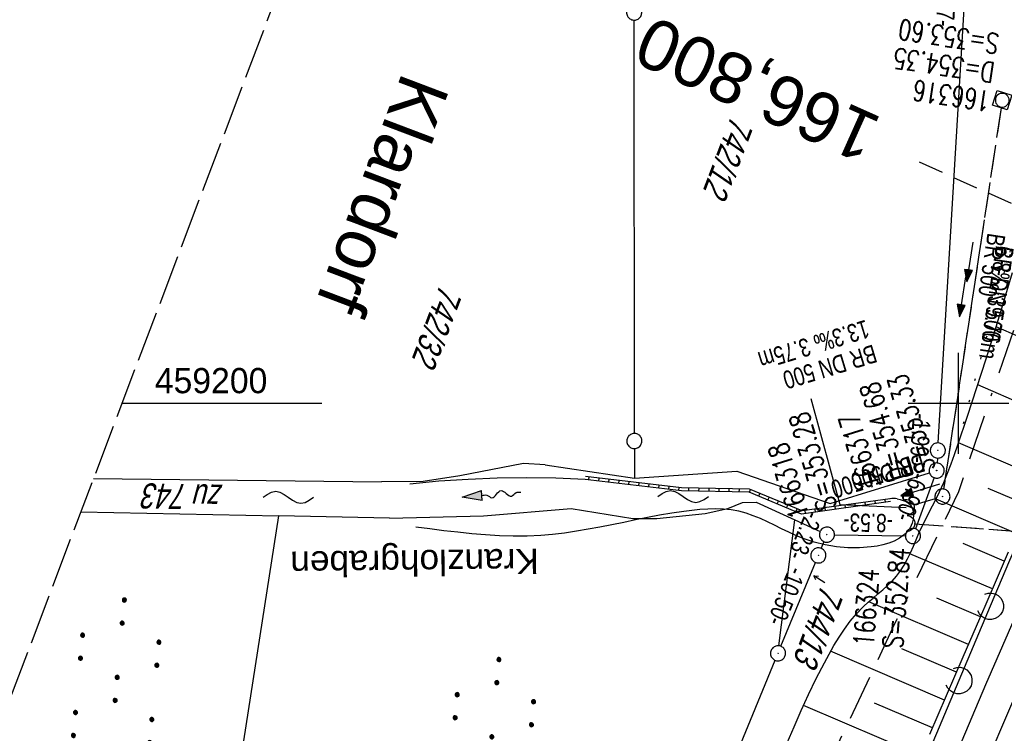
# Model space of a CAD drawing. Extents: x 508892 to 509489, y 458506 to 459473.
# Tile 43 of 63: x 509107 to 509205, y 459167 to 459238. Entities that reach past the tile are written whole.
import ezdxf
from ezdxf.enums import TextEntityAlignment as Align

# ---------------------------------------------------------------- set-up
doc = ezdxf.new("R2010")
doc.units = 0
doc.header["$LTSCALE"] = 10
doc.header["$MEASUREMENT"] = 0
for name, pattern in [('ACAD_ISO16W100', [73, 15, -6.5, 15, -6.5, 15, -7, 1, -7]), ('LT00', [0]), ('LT07', [0.22, 0.02, -0.2]), ('LT12', [0.4, 0.3, -0.1]), ('LT14', [0.6, 0.5, -0.1]), ('LT17', [0.15, 0.1, -0.05]), ('STRICHLINIE2', [0.375, 0.25, -0.125])]:
    doc.linetypes.add(name, pattern=pattern)
doc.layers.get('0').update_dxf_attribs({"linetype": 'LT00'})
for name, color, linetype in [('--EK_FBR', 1, 'LT00'), ('--EK_Halt-Pfeil', 4, 'LT00'), ('--EK_Haltung', 7, 'STRICHLINIE2'), ('--EK_Haltung-Text', 140, 'LT00'), ('--EK_Schacht-Text', 5, 'LT00'), ('--EK_ST-93-1', 30, 'LT17'), ('--EL_DFK_AB_L', 21, 'LT00'), ('--EL_DFK_AB_P', 7, 'LT00'), ('--EL_Halt-Pfeil', 4, 'LT00'), ('--EL_Haltung', 182, 'STRICHLINIE2'), ('--EL_Haltung-Text', 182, 'LT00'), ('--FLIEßRICHTPFEIL', 180, 'Continuous'), ('--WASSER_NUTZUNG', 180, 'Continuous'), ('ABSTAND', 8, 'LT00'), ('BAB-KABEL', 220, 'ACAD_ISO16W100'), ('DFK_AB_L', 21, 'LT00'), ('DFK_AB_P', 7, 'LT00'), ('DFK_FLUR_NR', 250, 'LT00'), ('DFK_FLURNR_PFEIL', 250, 'LT00'), ('DFK_GZPKT', 250, 'LT00'), ('DFK_KATASTER', 250, 'LT00'), ('DFK_NUTZUNG', 250, 'LT00'), ('DL', 182, 'LT12'), ('DL_PFEIL', 201, 'LT00'), ('DL_TEXT', 182, 'LT00'), ('GEWÄSSERNAME', 255, 'Continuous'), ('ORTSNAMEN', 250, 'Continuous'), ('V111_AFBR_BAB', 250, 'LT00'), ('V111_BOESCH', 250, 'LT00'), ('V111_BOSCHUNG', 250, 'LT00'), ('V111_GEHOELZ', 250, 'LT07'), ('V111_GRABEN', 250, 'LT00'), ('V111_KA_MULD', 182, 'LT00'), ('V111_KA_PRUF', 182, 'LT00'), ('V111_LAERM', 11, 'LT00'), ('V111_LD_MARK', 250, 'LT00'), ('V111_MAUER', 141, 'LT00'), ('V111_RASTER', 250, 'LT00'), ('V111_UK_DURCH', 182, 'LT00')]:
    doc.layers.add(name, color=color, linetype=linetype)
doc.layers.add('-BLATT_111-RAND', color=7, linetype='LT14', plot=False)
doc.styles.add('Arial', font='ARIAL.TTF')
doc.styles.add('Beschrift', font='ARIAL.TTF')
doc.styles.add('Haltungsbeschriftung', font='ARIAL.TTF', dxfattribs={"width": 0.75})
doc.styles.add('schachtbeschriftung', font='romans.shx', dxfattribs={"width": 0.75, "height": 2})
doc.styles.get("Standard").update_dxf_attribs({"font": 'ARIAL.TTF'})

# ---------------------------------------------------------------- blocks, each defined once
blk = doc.blocks.new('SYMB7060')
at = {"color": 0, "linetype": 'ByBlock'}
for p, q in [((-0.26, 0), (0, 0)), ((-0.08, 0.045), (0, 0)), ((0, 0), (-0.08, -0.045))]:
    blk.add_line(p, q, dxfattribs=at)
blk = doc.blocks.new('SYMB7010')
at = {"color": 0, "linetype": 'ByBlock'}
for points in [[(-0.031408, 0.499213), (-0.093728, 0.49134), (-0.15457, 0.475719), (-0.212975, 0.452595), (-0.268021, 0.422333), (-0.31884, 0.385411), (-0.36463, 0.342411), (-0.40467, 0.29401), (-0.438329, 0.240973), (-0.465074, 0.184136), (-0.484486, 0.124395), (-0.496256, 0.062692), (-0.5002, 0)], [(-0.5002, 0), (-0.496256, -0.062692), (-0.484486, -0.124395), (-0.465075, -0.184136), (-0.438329, -0.240973), (-0.404671, -0.29401), (-0.36463, -0.342411), (-0.31884, -0.385411), (-0.268021, -0.422333), (-0.212975, -0.452595), (-0.154571, -0.475719), (-0.093728, -0.49134), (-0.031408, -0.499213), (0.031408, -0.499213)], [(0.5002, 0), (0.496256, 0.062692), (0.484485, 0.124395), (0.465074, 0.184136), (0.438329, 0.240973), (0.40467, 0.29401), (0.36463, 0.342411), (0.31884, 0.385411), (0.268021, 0.422333), (0.212975, 0.452595), (0.15457, 0.475719), (0.093728, 0.49134), (0.031408, 0.499213), (-0.031408, 0.499213)], [(0.031408, -0.499213), (0.093728, -0.491341), (0.15457, -0.475719), (0.212975, -0.452595), (0.268021, -0.422333), (0.31884, -0.385411), (0.36463, -0.342411), (0.404671, -0.294011), (0.438329, -0.240974), (0.465075, -0.184136), (0.484486, -0.124395), (0.496256, -0.062692), (0.500201, 0)]]:
    blk.add_lwpolyline(points, dxfattribs=at)
blk = doc.blocks.new('SYMB0003')
at = {"color": 0, "linetype": 'ByBlock'}
for p, q in [((-0.015712, 0), (0.010166, 0.012015)), ((0, -0.021257), (-0.015712, 0)), ((0.010166, 0.012015), (0, -0.021257))]:
    blk.add_line(p, q, dxfattribs=at)
for points in [[(-0.031395, 0.499013), (-0.093691, 0.491144), (-0.154509, 0.475528), (-0.21289, 0.452414), (-0.267913, 0.422164), (-0.318712, 0.385257), (-0.364484, 0.342274), (-0.404509, 0.293893), (-0.438154, 0.240877), (-0.464888, 0.184062), (-0.484292, 0.124345), (-0.496058, 0.062667), (-0.5, 0)], [(-0.5, 0), (-0.496058, -0.062667), (-0.484292, -0.124345), (-0.464888, -0.184062), (-0.438154, -0.240877), (-0.404509, -0.293893), (-0.364485, -0.342274), (-0.318712, -0.385257), (-0.267914, -0.422164), (-0.21289, -0.452414), (-0.154509, -0.475529), (-0.093691, -0.491144), (-0.031395, -0.499014), (0.031395, -0.499014)], [(0.5, 0), (0.496057, 0.062667), (0.484292, 0.124345), (0.464888, 0.184062), (0.438153, 0.240877), (0.404509, 0.293893), (0.364484, 0.342274), (0.318712, 0.385257), (0.267913, 0.422164), (0.21289, 0.452414), (0.154509, 0.475528), (0.093691, 0.491144), (0.031395, 0.499013), (-0.031395, 0.499013)], [(0.031395, -0.499014), (0.093691, -0.491144), (0.154509, -0.475529), (0.21289, -0.452414), (0.267914, -0.422164), (0.318712, -0.385257), (0.364485, -0.342274), (0.404509, -0.293893), (0.438154, -0.240877), (0.464889, -0.184062), (0.484292, -0.124345), (0.496058, -0.062667), (0.5, 0)]]:
    blk.add_lwpolyline(points, dxfattribs=at)
blk = doc.blocks.new('FLIEßRICHTPFEIL')
at = {"layer": '--FLIEßRICHTPFEIL'}
blk.add_hatch(color=256, dxfattribs=at).paths.add_polyline_path([(-1.95, 0.4875), (-1.95, -0.4875), (0, 0)])
for p, q in [((-1.95, 0.4875), (-1.95, -0.4875)), ((-1.95, 0.4875), (0, 0)), ((0, 0), (-1.95, -0.4875))]:
    blk.add_line(p, q, dxfattribs=at)
at = {"layer": '--FLIEßRICHTPFEIL', "start_tangent": (-1, 0), "end_tangent": (-1, 0)}
blk.add_spline([(-1.95, 0), (-2.4375, 0), (-2.925, 0.325), (-3.4125, 0), (-3.9, -0.325), (-4.3875, 0), (-4.875, 0.325), (-5.3625, 0), (-5.85, 0)], degree=3, dxfattribs=at)
blk = doc.blocks.new('SYMB7251')
at = {"color": 0, "linetype": 'ByBlock'}
for points in [[(-0.25, 0), (-0.208333, 0.028889), (-0.166667, 0.051111), (-0.125, 0.06), (-0.083333, 0.051111), (-0.041667, 0.028889), (0, 0)], [(0, 0), (0.041667, -0.028889), (0.083333, -0.051111), (0.125, -0.06), (0.166667, -0.051111), (0.208333, -0.028889), (0.25, 0)]]:
    blk.add_lwpolyline(points, dxfattribs=at)
blk = doc.blocks.new('SYMB7110')
at = {"color": 0, "linetype": 'ByBlock'}
for p, q in [((-0.515, 0.392919), (-0.515, 0.367081)), ((-0.51, 0.362895), (-0.51, 0.397105)), ((-0.505, 0.399164), (-0.505, 0.360836)), ((-0.5, 0.360204), (-0.5, 0.399796)), ((-0.495, 0.399164), (-0.495, 0.360836)), ((-0.49, 0.362895), (-0.49, 0.397105)), ((-0.485, 0.392919), (-0.485, 0.367081)), ((-0.285, 0.392919), (-0.285, 0.367081)), ((-0.28, 0.362895), (-0.28, 0.397105)), ((-0.275, 0.399164), (-0.275, 0.360836)), ((-0.27, 0.360204), (-0.27, 0.399796)), ((-0.265, 0.399164), (-0.265, 0.360836)), ((-0.26, 0.362895), (-0.26, 0.397105)), ((-0.255, 0.392919), (-0.255, 0.367081)), ((0.255, 0.392919), (0.255, 0.367081)), ((0.26, 0.362895), (0.26, 0.397105)), ((0.265, 0.399164), (0.265, 0.360836)), ((0.27, 0.360204), (0.27, 0.399796)), ((0.275, 0.399164), (0.275, 0.360836)), ((0.28, 0.362895), (0.28, 0.397105)), ((0.285, 0.392919), (0.285, 0.367081)), ((0.485, 0.392919), (0.485, 0.367081)), ((0.49, 0.362895), (0.49, 0.397105)), ((0.495, 0.399164), (0.495, 0.360836)), ((0.5, 0.360204), (0.5, 0.399796)), ((0.505, 0.399164), (0.505, 0.360836)), ((0.51, 0.362895), (0.51, 0.397105)), ((0.515, 0.392919), (0.515, 0.367081)), ((-0.48, 0.379874), (-0.48, 0.380145)), ((-0.25, 0.379874), (-0.25, 0.380146)), ((0.29, 0.379874), (0.29, 0.380145)), ((0.52, 0.379874), (0.52, 0.380146)), ((-0.9, 0.012919), (-0.9, -0.012919)), ((-0.895, -0.017106), (-0.895, 0.017105)), ((-0.89, 0.019164), (-0.89, -0.019164)), ((-0.885, -0.019797), (-0.885, 0.019796)), ((-0.88, 0.019164), (-0.88, -0.019164)), ((-0.875, -0.017106), (-0.875, 0.017105)), ((-0.87, 0.012919), (-0.87, -0.012919)), ((-0.865, -0.000126), (-0.865, 0.000145)), ((-0.67, 0.012919), (-0.67, -0.012919)), ((-0.665, -0.017106), (-0.665, 0.017105)), ((-0.66, 0.019164), (-0.66, -0.019164)), ((-0.655, -0.019797), (-0.655, 0.019796)), ((-0.65, 0.019164), (-0.65, -0.019164)), ((-0.645, -0.017106), (-0.645, 0.017105)), ((-0.64, 0.012919), (-0.64, -0.012919)), ((-0.635, -0.000126), (-0.635, 0.000145)), ((-0.13, 0.012919), (-0.13, -0.012919)), ((-0.125, -0.017105), (-0.125, 0.017105)), ((-0.12, 0.019164), (-0.12, -0.019164)), ((-0.115, -0.019796), (-0.115, 0.019796)), ((-0.11, 0.019164), (-0.11, -0.019164)), ((-0.105, -0.017105), (-0.105, 0.017105)), ((-0.1, 0.012919), (-0.1, -0.012919)), ((-0.095, -0.000126), (-0.095, 0.000146)), ((0.1, 0.012919), (0.1, -0.012919)), ((0.105, -0.017105), (0.105, 0.017105)), ((0.11, 0.019164), (0.11, -0.019164)), ((0.115, -0.019796), (0.115, 0.019796)), ((0.12, 0.019164), (0.12, -0.019164)), ((0.125, -0.017105), (0.125, 0.017105)), ((0.13, 0.012919), (0.13, -0.012919)), ((0.135, -0.000126), (0.135, 0.000146)), ((0.64, 0.012919), (0.64, -0.012919)), ((0.645, -0.017105), (0.645, 0.017105)), ((0.65, 0.019164), (0.65, -0.019164)), ((0.655, -0.019796), (0.655, 0.019796)), ((0.66, 0.019164), (0.66, -0.019164)), ((0.665, -0.017105), (0.665, 0.017105)), ((0.67, 0.012919), (0.67, -0.012919)), ((0.675, -0.000126), (0.675, 0.000146)), ((0.87, 0.012919), (0.87, -0.012919)), ((0.875, -0.017105), (0.875, 0.017105)), ((0.88, 0.019164), (0.88, -0.019164)), ((0.885, -0.019796), (0.885, 0.019796)), ((0.89, 0.019164), (0.89, -0.019164)), ((0.895, -0.017105), (0.895, 0.017105)), ((0.9, 0.012919), (0.9, -0.012919)), ((0.905, -0.000126), (0.905, 0.000146)), ((-0.515, -0.367081), (-0.515, -0.392919)), ((-0.51, -0.397105), (-0.51, -0.362895)), ((-0.505, -0.360836), (-0.505, -0.399164)), ((-0.5, -0.399796), (-0.5, -0.360204)), ((-0.495, -0.360836), (-0.495, -0.399164)), ((-0.49, -0.397106), (-0.49, -0.362895)), ((-0.485, -0.367081), (-0.485, -0.392919)), ((-0.48, -0.380126), (-0.48, -0.379855)), ((-0.285, -0.367081), (-0.285, -0.392919)), ((-0.28, -0.397105), (-0.28, -0.362895)), ((-0.275, -0.360836), (-0.275, -0.399164)), ((-0.27, -0.399796), (-0.27, -0.360204)), ((-0.265, -0.360836), (-0.265, -0.399164)), ((-0.26, -0.397105), (-0.26, -0.362895)), ((-0.255, -0.367081), (-0.255, -0.392919)), ((-0.25, -0.380126), (-0.25, -0.379855)), ((0.255, -0.367081), (0.255, -0.392919)), ((0.26, -0.397105), (0.26, -0.362895)), ((0.265, -0.360836), (0.265, -0.399164)), ((0.27, -0.399796), (0.27, -0.360204)), ((0.275, -0.360836), (0.275, -0.399164)), ((0.28, -0.397105), (0.28, -0.362895)), ((0.285, -0.367081), (0.285, -0.392919)), ((0.29, -0.380126), (0.29, -0.379855)), ((0.485, -0.367081), (0.485, -0.392919)), ((0.49, -0.397105), (0.49, -0.362895)), ((0.495, -0.360836), (0.495, -0.399164)), ((0.5, -0.399796), (0.5, -0.360204)), ((0.505, -0.360836), (0.505, -0.399164)), ((0.51, -0.397105), (0.51, -0.362895)), ((0.515, -0.367081), (0.515, -0.392919)), ((0.52, -0.380126), (0.52, -0.379855))]:
    blk.add_line(p, q, dxfattribs=at)
for points in [[(-0.48, 0.38), (-0.481981, 0.388678), (-0.48753, 0.395637), (-0.49555, 0.399499), (-0.50445, 0.399499), (-0.51247, 0.395637), (-0.518019, 0.388678), (-0.52, 0.38), (-0.518019, 0.371322), (-0.51247, 0.364363), (-0.50445, 0.360501), (-0.49555, 0.360501), (-0.48753, 0.364363), (-0.481981, 0.371322), (-0.48, 0.38)], [(-0.25, 0.38), (-0.251981, 0.388678), (-0.25753, 0.395637), (-0.26555, 0.399499), (-0.27445, 0.399499), (-0.28247, 0.395637), (-0.288019, 0.388678), (-0.29, 0.38), (-0.288019, 0.371322), (-0.28247, 0.364363), (-0.27445, 0.360501), (-0.26555, 0.360501), (-0.25753, 0.364363), (-0.251981, 0.371322), (-0.25, 0.38)], [(0.29, 0.38), (0.288019, 0.388678), (0.28247, 0.395637), (0.27445, 0.399499), (0.26555, 0.399499), (0.25753, 0.395637), (0.251981, 0.388678), (0.25, 0.38), (0.251981, 0.371322), (0.25753, 0.364363), (0.26555, 0.360501), (0.27445, 0.360501), (0.28247, 0.364363), (0.288019, 0.371322), (0.29, 0.38)], [(0.52, 0.38), (0.518019, 0.388678), (0.51247, 0.395637), (0.50445, 0.399499), (0.495549, 0.399499), (0.48753, 0.395637), (0.481981, 0.388678), (0.48, 0.38), (0.481981, 0.371322), (0.48753, 0.364363), (0.495549, 0.360501), (0.50445, 0.360501), (0.51247, 0.364363), (0.518019, 0.371322), (0.52, 0.38)], [(-0.865, 0), (-0.866981, 0.008678), (-0.87253, 0.015637), (-0.88055, 0.019498), (-0.88945, 0.019498), (-0.89747, 0.015637), (-0.903019, 0.008678), (-0.905, 0)], [(-0.905, 0), (-0.903019, -0.008678), (-0.89747, -0.015637), (-0.88945, -0.019499), (-0.88055, -0.019499), (-0.87253, -0.015637), (-0.866981, -0.008678), (-0.865, 0)], [(-0.635, 0), (-0.636981, 0.008678), (-0.64253, 0.015637), (-0.65055, 0.019498), (-0.65945, 0.019498), (-0.66747, 0.015637), (-0.673019, 0.008678), (-0.675, 0)], [(-0.675, 0), (-0.673019, -0.008678), (-0.66747, -0.015637), (-0.65945, -0.019499), (-0.65055, -0.019499), (-0.64253, -0.015637), (-0.636981, -0.008678), (-0.635, 0)], [(-0.095, 0), (-0.096981, 0.008678), (-0.10253, 0.015637), (-0.11055, 0.019499), (-0.11945, 0.019499), (-0.12747, 0.015637), (-0.133019, 0.008678), (-0.135, 0)], [(-0.135, 0), (-0.133019, -0.008678), (-0.12747, -0.015637), (-0.11945, -0.019499), (-0.11055, -0.019499), (-0.10253, -0.015637), (-0.096981, -0.008678), (-0.095, 0)], [(0.135, 0), (0.133019, 0.008678), (0.12747, 0.015637), (0.11945, 0.019499), (0.11055, 0.019499), (0.10253, 0.015637), (0.096981, 0.008678), (0.095, 0)], [(0.095, 0), (0.096981, -0.008678), (0.10253, -0.015637), (0.11055, -0.019499), (0.11945, -0.019499), (0.12747, -0.015637), (0.133019, -0.008678), (0.135, 0)], [(0.675, 0), (0.673019, 0.008678), (0.66747, 0.015637), (0.65945, 0.019499), (0.65055, 0.019499), (0.64253, 0.015637), (0.636981, 0.008678), (0.635, 0)], [(0.635, 0), (0.636981, -0.008678), (0.64253, -0.015637), (0.65055, -0.019499), (0.65945, -0.019499), (0.66747, -0.015637), (0.673019, -0.008678), (0.675, 0)], [(0.905, 0), (0.903019, 0.008678), (0.89747, 0.015637), (0.88945, 0.019499), (0.88055, 0.019499), (0.87253, 0.015637), (0.866981, 0.008678), (0.865, 0)], [(0.865, 0), (0.866981, -0.008678), (0.87253, -0.015637), (0.88055, -0.019499), (0.88945, -0.019499), (0.89747, -0.015637), (0.903019, -0.008678), (0.905, 0)], [(-0.48, -0.38), (-0.481981, -0.371322), (-0.48753, -0.364363), (-0.49555, -0.360501), (-0.50445, -0.360501), (-0.51247, -0.364363), (-0.518019, -0.371322), (-0.52, -0.38), (-0.518019, -0.388678), (-0.51247, -0.395637), (-0.50445, -0.399499), (-0.49555, -0.399499), (-0.48753, -0.395637), (-0.481981, -0.388678), (-0.48, -0.38)], [(-0.25, -0.38), (-0.251981, -0.371322), (-0.25753, -0.364363), (-0.26555, -0.360501), (-0.27445, -0.360501), (-0.28247, -0.364363), (-0.288019, -0.371322), (-0.29, -0.38), (-0.288019, -0.388678), (-0.28247, -0.395637), (-0.27445, -0.399499), (-0.26555, -0.399499), (-0.25753, -0.395637), (-0.251981, -0.388678), (-0.25, -0.38)], [(0.29, -0.38), (0.288019, -0.371322), (0.28247, -0.364363), (0.27445, -0.360501), (0.26555, -0.360501), (0.25753, -0.364363), (0.251981, -0.371322), (0.25, -0.38), (0.251981, -0.388678), (0.25753, -0.395637), (0.26555, -0.399499), (0.27445, -0.399499), (0.28247, -0.395637), (0.288019, -0.388678), (0.29, -0.38)], [(0.52, -0.38), (0.518019, -0.371322), (0.51247, -0.364363), (0.50445, -0.360501), (0.495549, -0.360501), (0.48753, -0.364363), (0.481981, -0.371322), (0.48, -0.38), (0.481981, -0.388678), (0.48753, -0.395637), (0.495549, -0.399499), (0.50445, -0.399499), (0.51247, -0.395637), (0.518019, -0.388678), (0.52, -0.38)]]:
    blk.add_lwpolyline(points, dxfattribs=at)
blk = doc.blocks.new('SYMB1107')
at = {"color": 0, "linetype": 'ByBlock'}
for points in [[(-0.2, 0), (-0.196157, 0.039018), (-0.184776, 0.076537), (-0.166294, 0.111114), (-0.141421, 0.141421), (-0.111114, 0.166294), (-0.076537, 0.184776), (-0.039018, 0.196157), (0, 0.2)], [(0, 0.2), (0.039018, 0.196157), (0.076537, 0.184776), (0.111114, 0.166294), (0.141421, 0.141421), (0.166294, 0.111114), (0.184776, 0.076537), (0.196157, 0.039018), (0.2, 0)]]:
    blk.add_lwpolyline(points, dxfattribs=at)
blk = doc.blocks.new('SYMB7122')
at = {"color": 0, "linetype": 'ByBlock'}
for points in [[(-0.109975, -0.002365), (-0.106745, 0.026562), (-0.096041, 0.053629), (-0.078613, 0.076941), (-0.055681, 0.094866), (-0.028851, 0.106149), (0, 0.11)], [(0, 0.11), (0.028851, 0.106149), (0.055681, 0.094866), (0.078613, 0.076941), (0.096041, 0.053629), (0.106745, 0.026562), (0.109975, -0.002365)], [(-0.075234, -0.080249), (-0.093647, -0.057708), (-0.105504, -0.031126), (-0.109975, -0.002365)], [(0.109975, -0.002365), (0.105504, -0.031126), (0.093647, -0.057708), (0.075234, -0.080249)]]:
    blk.add_lwpolyline(points, dxfattribs=at)
blk = doc.blocks.new('SYMB1210')
at = {"color": 0, "linetype": 'ByBlock'}
blk.add_line((0.018815, -0.179014), (0.055623, -0.17119), dxfattribs=at)
for points in [[(-0.2, -0.2), (-0.2, 0.2), (0.2, 0.2), (0.2, -0.2), (-0.2, -0.2)], [(0.018815, 0.179014), (-0.018815, 0.179014), (-0.055623, 0.17119), (-0.09, 0.155885), (-0.120444, 0.133766), (-0.145623, 0.105801), (-0.164438, 0.073213), (-0.176067, 0.037424), (-0.18, 0)], [(-0.18, 0), (-0.176067, -0.037424), (-0.164438, -0.073213), (-0.145623, -0.105801), (-0.120444, -0.133766), (-0.09, -0.155885), (-0.055623, -0.17119), (-0.018815, -0.179014), (0.018815, -0.179014)], [(0.18, 0), (0.176067, 0.037424), (0.164438, 0.073213), (0.145623, 0.105801), (0.120444, 0.133766), (0.09, 0.155885), (0.055623, 0.17119), (0.018815, 0.179014)], [(0.055623, -0.17119), (0.09, -0.155885), (0.120444, -0.133766), (0.145623, -0.105801), (0.164438, -0.073213), (0.176067, -0.037424), (0.18, 0)]]:
    blk.add_lwpolyline(points, dxfattribs=at)
blk = doc.blocks.new('SYMB0070')
at = {"color": 0, "linetype": 'ByBlock'}
for p, q in [((-0.5, 0), (0.2, 0)), ((0.5, 0), (0.2, 0.1)), ((0.2, 0.1), (0.2, 0)), ((0.468, 0), (0.21, 0.086)), ((0.21, 0.086), (0.21, -0.086)), ((0.21, -0.086), (0.468, 0)), ((0.22, -0.072), (0.437, 0)), ((0.23, -0.058), (0.405, 0)), ((0.24, -0.045), (0.374, 0)), ((0.342, 0), (0.25, 0.031)), ((0.25, 0.031), (0.25, -0.031)), ((0.25, -0.031), (0.342, 0)), ((0.26, -0.017), (0.31, 0)), ((0.27, -0.003), (0.279, 0))]:
    blk.add_line(p, q, dxfattribs=at)
for points in [[(0.2, 0), (0.2, -0.1), (0.5, 0)], [(0.437, 0), (0.22, 0.072), (0.22, -0.072)], [(0.405, 0), (0.23, 0.058), (0.23, -0.058)], [(0.374, 0), (0.24, 0.045), (0.24, -0.045)], [(0.31, 0), (0.26, 0.017), (0.26, -0.017)], [(0.279, 0), (0.27, 0.003), (0.27, -0.003)]]:
    blk.add_lwpolyline(points, dxfattribs=at)

msp = doc.modelspace()

# ---------------------------------------------------------------- linework, layer by layer
at = {"layer": '--EK_FBR'}
msp.add_lwpolyline([(509157.07, 459059.955), (509165.701, 459081.634), (509174.635, 459104.049), (509184.258, 459127.854), (509193.226, 459149.641), (509202.708, 459172.097), (509212.374, 459194.252), (509222.411, 459216.807), (509232.543, 459239.372), (509241.929, 459259.725), (509252.458, 459282.015), (509260.02, 459298.245), (509270.498, 459320.589), (509280.491, 459342.746), (509290.205, 459364.255), (509299.419, 459384.344), (509309.451, 459405.586), (509319.518, 459426.169), (509323.37, 459433.575)], dxfattribs=at)
at = {"layer": '--EK_Haltung'}
for p, q in [((509204.225, 459229.324), (509198.518, 459191.494)), ((509197.688, 459190.534), (509195.532, 459189.88)), ((509250.386, 459183.958), (509195.606, 459188.023))]:
    msp.add_line(p, q, dxfattribs=at)
at = {"layer": '--EK_Schacht-Text', "flags": 128}
msp.add_lwpolyline([(509185.348, 459200.48), (509188.237, 459189.952), (509194.814, 459189.662)], dxfattribs=at)
at = {"layer": '--EK_ST-93-1', "ltscale": 2.5}
msp.add_line((509232.594, 459207.489), (509196.124, 459223.908), dxfattribs=at)
at = {"layer": '--EL_DFK_AB_L'}
for p, q in [((509197.995, 459196.068), (509202.986, 459279.99)), ((509197.905, 459194.57), (509197.875, 459194.079)), ((509197.575, 459192.624), (509195.736, 459187.546)), ((509187.7, 459186.958), (509194.73, 459186.851)), ((509186.386, 459185.603), (509186.664, 459186.276)), ((509182.386, 459175.892), (509185.815, 459184.217)), ((509123.856, 459033.673), (509181.815, 459174.506))]:
    msp.add_line(p, q, dxfattribs=at)
at = {"layer": '--EL_Haltung'}
for p, q in [((509204.225, 459229.324), (509198.518, 459191.494)), ((509197.688, 459190.534), (509195.532, 459189.88)), ((509250.386, 459183.958), (509195.606, 459188.023))]:
    msp.add_line(p, q, dxfattribs=at)
at = {"layer": '-BLATT_111-RAND'}
msp.add_lwpolyline([(509220.385, 459472.618), (508892.483, 458607.687), (509160.845, 458505.949), (509488.747, 459370.88), (509220.385, 459472.618)], dxfattribs=at)
at = {"layer": 'BAB-KABEL', "ltscale": 0.03, "flags": 128}
msp.add_lwpolyline([(509299.722, 459442.541), (509274.625, 459384.823), (509267.631, 459368.489), (509243.678, 459313.82), (509239.637, 459304.02), (509234.976, 459295.765), (509226.288, 459268.825), (509215.476, 459236.791), (509200.001, 459191.227), (509193.631, 459178.045), (509172.846, 459133.934), (509148.464, 459083.907), (509126.649, 459038.885), (509124.71, 459016.934), (509122.179, 459009.741), (509117.317, 458994.531), (509111.817, 458976.328), (509100.507, 458938.303), (509091.196, 458907.517), (509082.968, 458878.7), (509074.87, 458850.138), (509067.165, 458819.129), (509061.589, 458795.767), (509054.94, 458765.751), (509049.887, 458743.543), (509046.033, 458723.612), (509042.448, 458703.978), (509036.153, 458673.069), (509032.595, 458654.805), (509028.862, 458630.359), (509025.782, 458607.356), (509022.865, 458586.792), (509019.457, 458565.396), (509018.671, 458559.848)], dxfattribs=at)
at = {"layer": 'DFK_AB_L'}
for p, q in [((509197.995, 459196.068), (509202.986, 459279.99)), ((509197.905, 459194.57), (509197.875, 459194.079)), ((509197.575, 459192.624), (509195.736, 459187.546)), ((509187.7, 459186.958), (509194.73, 459186.851)), ((509186.386, 459185.603), (509186.664, 459186.276)), ((509182.386, 459175.892), (509185.815, 459184.217)), ((509123.856, 459033.673), (509181.815, 459174.506))]:
    msp.add_line(p, q, dxfattribs=at)
at = {"layer": 'DFK_KATASTER'}
for p, q in [((509167.85, 459197.009), (509167.831, 459238.009)), ((509167.85, 459195.509), (509167.85, 459192.56)), ((509156.85, 459194.02), (509150.53, 459192.809)), ((509159, 459193.899), (509156.85, 459194.02)), ((509159, 459193.899), (509167.85, 459192.56)), ((509114.203, 459192.534), (509142.77, 459192.219)), ((509150.53, 459192.809), (509146.92, 459192.24)), ((509167.85, 459192.56), (509178.02, 459193.259)), ((509178.02, 459193.259), (509187.28, 459190.049)), ((509187.28, 459190.049), (509197.114, 459193.107)), ((509146.92, 459192.24), (509142.77, 459192.219)), ((509152.9, 459188.839), (509161.57, 459189.579)), ((509161.57, 459189.579), (509167.71, 459188.58)), ((509174.87, 459189.08), (509177.13, 459189.56)), ((509177.13, 459189.56), (509178.59, 459190.15)), ((509178.59, 459190.15), (509179.94, 459190.189)), ((509179.94, 459190.189), (509183.77, 459188.429)), ((509108.78, 459036.51), (509132.6, 459188.83)), ((509112.948, 459189.223), (509132.6, 459188.83)), ((509143.55, 459188.609), (509132.6, 459188.83)), ((509143.55, 459188.609), (509152.9, 459188.839)), ((509167.71, 459188.58), (509170.07, 459188.56)), ((509170.07, 459188.56), (509174.87, 459189.08)), ((509182.194, 459175.943), (509183.77, 459188.429)), ((509183.77, 459188.429), (509186.269, 459187.282))]:
    msp.add_line(p, q, dxfattribs=at)
at = {"layer": 'DL'}
for p, q in [((509204.225, 459229.324), (509198.518, 459191.494)), ((509197.688, 459190.534), (509195.532, 459189.88)), ((509250.336, 459183.961), (509195.656, 459188.019))]:
    msp.add_line(p, q, dxfattribs=at)
at = {"layer": 'V111_AFBR_BAB'}
msp.add_lwpolyline([(509157.07, 459059.955), (509165.701, 459081.634), (509174.635, 459104.049), (509184.258, 459127.854), (509193.226, 459149.641), (509202.708, 459172.097), (509212.374, 459194.252), (509222.411, 459216.807), (509232.543, 459239.372), (509241.929, 459259.725), (509252.458, 459282.015), (509260.02, 459298.245), (509270.498, 459320.589), (509280.491, 459342.746), (509290.205, 459364.255), (509299.419, 459384.344), (509309.451, 459405.586), (509319.518, 459426.169), (509323.37, 459433.575)], dxfattribs=at)
at = {"layer": 'V111_BOESCH'}
for points in [[(509183.008, 459166.309), (509183.688, 459167.917), (509184.393, 459169.517), (509185.125, 459171.106), (509185.891, 459172.685), (509186.693, 459174.25), (509187.157, 459175.112), (509187.641, 459175.964), (509188.149, 459176.798), (509188.69, 459177.608), (509189.269, 459178.387), (509189.893, 459179.13), (509190.568, 459179.828), (509191.038, 459180.26), (509191.523, 459180.677), (509192.013, 459181.089), (509192.499, 459181.503), (509192.97, 459181.927), (509193.418, 459182.369), (509193.833, 459182.836), (509194.238, 459183.379), (509194.601, 459183.956), (509194.93, 459184.558), (509195.234, 459185.181), (509195.521, 459185.817), (509195.799, 459186.459), (509196.078, 459187.102), (509196.366, 459187.739), (509196.71, 459188.446), (509197.066, 459189.142), (509197.427, 459189.832), (509197.783, 459190.523), (509198.126, 459191.221), (509198.535, 459192.13), (509198.913, 459193.055), (509199.268, 459193.991), (509199.606, 459194.935), (509199.934, 459195.884), (509200.893, 459198.718), (509201.826, 459201.557), (509202.736, 459204.399), (509203.626, 459207.247), (509204.497, 459210.101), (509205.352, 459212.962)], [(509204.922, 459185.231), (509203.73, 459182.458), (509202.083, 459178.631), (509200.433, 459174.806), (509198.783, 459170.981), (509197.134, 459167.155)]]:
    msp.add_lwpolyline(points, dxfattribs=at)
at = {"layer": 'V111_BOSCHUNG'}
for p, q in [((509212.891, 459203.537), (509203.735, 459207.601)), ((509210.474, 459198.073), (509201.912, 459201.822)), ((509208.091, 459192.594), (509200.003, 459196.083)), ((509206.908, 459189.85), (509202.947, 459191.546)), ((509205.722, 459187.094), (509197.771, 459190.499)), ((509204.538, 459184.338), (509200.471, 459186.079)), ((509203.353, 459181.582), (509195.186, 459185.079)), ((509202.167, 459178.826), (509197.86, 459180.67)), ((509200.979, 459176.071), (509191.091, 459180.306)), ((509198.602, 459170.562), (509187.315, 459175.396)), ((509199.791, 459173.317), (509194.368, 459175.639)), ((509196.228, 459165.052), (509184.622, 459170.022)), ((509197.415, 459167.807), (509191.665, 459170.269))]:
    msp.add_line(p, q, dxfattribs=at)
at = {"layer": 'V111_GEHOELZ', "flags": 128}
msp.add_lwpolyline([(509199.934, 459195.884), (509200.704, 459198.784), (509201.476, 459201.683), (509202.252, 459204.581), (509203.034, 459207.477), (509203.823, 459210.371), (509204.622, 459213.262), (509205.405, 459216.051), (509206.202, 459218.836), (509207.016, 459221.616), (509207.85, 459224.389), (509208.708, 459227.156), (509209.592, 459229.914), (509210.506, 459232.663), (509211.453, 459235.403), (509212.436, 459238.132), (509213.457, 459240.849), (509214.522, 459243.554), (509215.631, 459246.245), (509216.789, 459248.922), (509217.552, 459250.616), (509218.33, 459252.305), (509219.122, 459253.989), (509219.922, 459255.669), (509220.726, 459257.345), (509221.53, 459259.019), (509222.331, 459260.692), (509223.123, 459262.363), (509223.902, 459264.033), (509224.665, 459265.705), (509225.407, 459267.377), (509226.125, 459269.051), (509226.813, 459270.727), (509227.468, 459272.407), (509227.912, 459273.601), (509228.342, 459274.798), (509228.765, 459275.998), (509229.185, 459277.202), (509229.608, 459278.411), (509230.041, 459279.624), (509230.487, 459280.843), (509230.954, 459282.068), (509231.446, 459283.3), (509231.968, 459284.539), (509232.527, 459285.787), (509233.129, 459287.042), (509233.42, 459287.618), (509233.725, 459288.184), (509234.047, 459288.728), (509234.389, 459289.238), (509234.757, 459289.701), (509235.152, 459290.106), (509235.579, 459290.442), (509236.122, 459290.733), (509236.709, 459290.923), (509237.336, 459291.021), (509237.998, 459291.037), (509238.69, 459290.981), (509239.409, 459290.864), (509240.151, 459290.696), (509240.909, 459290.487), (509241.681, 459290.247), (509242.462, 459289.987), (509243.247, 459289.717)], dxfattribs=at)
at = {"layer": 'V111_GRABEN'}
for points in [[(509162.959, 459192.435), (509160.06, 459192.56), (509157.158, 459192.605), (509154.256, 459192.57), (509151.357, 459192.456), (509148.462, 459192.262), (509145.573, 459191.988)], [(509193.913, 459190.529), (509194.22, 459190.45), (509194.517, 459190.36), (509194.792, 459190.25), (509195.035, 459190.109), (509195.234, 459189.927), (509195.411, 459189.634), (509195.51, 459189.284), (509195.537, 459188.9), (509195.499, 459188.506), (509195.403, 459188.124), (509195.188, 459187.656), (509194.893, 459187.251), (509194.536, 459186.904), (509194.134, 459186.613), (509193.62, 459186.333), (509193.075, 459186.116), (509192.507, 459185.953), (509191.923, 459185.835), (509191.331, 459185.752), (509190.183, 459185.666), (509189.038, 459185.673), (509187.901, 459185.772), (509186.776, 459185.962), (509185.67, 459186.239), (509184.587, 459186.604), (509183.868, 459186.898), (509183.158, 459187.221), (509182.455, 459187.559), (509181.756, 459187.903), (509181.057, 459188.239), (509180.356, 459188.558), (509179.648, 459188.846), (509178.931, 459189.094), (509178.202, 459189.289), (509177.45, 459189.423), (509176.685, 459189.5), (509175.91, 459189.526), (509175.127, 459189.509), (509174.339, 459189.457), (509173.55, 459189.377), (509172.762, 459189.276), (509171.554, 459189.094), (509170.354, 459188.888), (509169.161, 459188.665), (509167.975, 459188.429), (509166.794, 459188.188), (509165.617, 459187.948), (509164.442, 459187.716), (509163.269, 459187.498), (509162.096, 459187.3), (509160.923, 459187.128), (509159.747, 459186.989), (509158.568, 459186.89), (509157.208, 459186.83), (509155.842, 459186.824), (509154.471, 459186.865), (509153.097, 459186.946), (509151.719, 459187.061), (509150.339, 459187.202), (509148.956, 459187.364), (509147.572, 459187.539), (509146.188, 459187.721)]]:
    msp.add_lwpolyline(points, dxfattribs=at)
msp.add_arc((509193.501, 459186.615), 3.935, 84.00183, 94.3382, dxfattribs=at)
at = {"layer": 'V111_LAERM'}
for p, q in [((509203.14, 459179.865), (509200.026, 459172.496)), ((509200.026, 459172.496), (509196.911, 459165.127))]:
    msp.add_line(p, q, dxfattribs=at)
msp.add_lwpolyline([(509206.308, 459187.21), (509205.065, 459184.42), (509203.14, 459179.865)], dxfattribs=at)
at = {"layer": 'V111_LD_MARK'}
msp.add_lwpolyline([(509282.501, 459337.288), (509280.728, 459333.672), (509278.964, 459330.052), (509277.205, 459326.429), (509275.451, 459322.804), (509273.7, 459319.178), (509270.775, 459313.116), (509267.854, 459307.051), (509264.936, 459300.985), (509262.025, 459294.915), (509259.121, 459288.842), (509256.224, 459282.765), (509253.337, 459276.684), (509250.459, 459270.598), (509247.594, 459264.506), (509244.741, 459258.409), (509239.121, 459246.292), (509233.555, 459234.15), (509228.042, 459221.984), (509222.582, 459209.794), (509217.175, 459197.58), (509211.819, 459185.343), (509206.516, 459173.083), (509201.263, 459160.801)], dxfattribs=at)
at = {"layer": 'V111_MAUER'}
for p, q in [((509163.321, 459192.394), (509163.356, 459192.692)), ((509164.315, 459192.279), (509164.349, 459192.577)), ((509165.308, 459192.164), (509165.343, 459192.462)), ((509166.301, 459192.049), (509166.336, 459192.347)), ((509167.295, 459191.934), (509167.329, 459192.232)), ((509168.288, 459191.819), (509168.323, 459192.117)), ((509169.282, 459191.704), (509169.316, 459192.002)), ((509170.275, 459191.589), (509170.309, 459191.887)), ((509171.268, 459191.474), (509171.303, 459191.772)), ((509172.262, 459191.359), (509172.296, 459191.657)), ((509173.26, 459191.312), (509173.267, 459191.612)), ((509174.259, 459191.288), (509174.267, 459191.588)), ((509175.259, 459191.264), (509175.266, 459191.564)), ((509176.259, 459191.24), (509176.266, 459191.54)), ((509177.259, 459191.217), (509177.266, 459191.517)), ((509178.258, 459191.193), (509178.265, 459191.493)), ((509179.255, 459191.155), (509179.37, 459191.433)), ((509180.179, 459190.774), (509180.294, 459191.051)), ((509181.104, 459190.392), (509181.218, 459190.669)), ((509192.75, 459190.173), (509192.709, 459190.47)), ((509182.028, 459190.011), (509182.143, 459190.288)), ((509182.952, 459189.629), (509183.067, 459189.906)), ((509183.877, 459189.247), (509183.991, 459189.525)), ((509185.817, 459189.206), (509185.776, 459189.503)), ((509186.808, 459189.344), (509186.766, 459189.641)), ((509187.798, 459189.482), (509187.757, 459189.779)), ((509188.788, 459189.62), (509188.747, 459189.917)), ((509189.779, 459189.759), (509189.737, 459190.056)), ((509190.769, 459189.897), (509190.728, 459190.194)), ((509191.76, 459190.035), (509191.718, 459190.332)), ((509184.827, 459189.068), (509184.785, 459189.365))]:
    msp.add_line(p, q, dxfattribs=at)
for points in [[(509193.245, 459190.242), (509184.442, 459189.014), (509179.22, 459191.17), (509172.52, 459191.329), (509162.959, 459192.435)], [(509193.204, 459190.539), (509184.481, 459189.322), (509179.283, 459191.469), (509172.541, 459191.629), (509162.993, 459192.733)]]:
    msp.add_lwpolyline(points, dxfattribs=at)
at = {"layer": 'V111_RASTER'}
for p, q in [((509200, 459195), (509200, 459205)), ((509117.034, 459200), (509136.86, 459200)), ((509195.001, 459200), (509205.001, 459200))]:
    msp.add_line(p, q, dxfattribs=at)

# ---------------------------------------------------------------- block references
at = {"layer": '--EK_Halt-Pfeil', "yscale": 4, "zscale": 4}
for p, xscale, rotation in [((509200.383, 459210.558), 3.999999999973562, 261.4219300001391), ((509196.189, 459191.393), 4.000000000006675, 196.8897700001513)]:
    msp.add_blockref('SYMB0070', p, dxfattribs=dict(at, xscale=xscale, rotation=rotation))
at = {"layer": '--EL_DFK_AB_P', "xscale": 1.500000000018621, "yscale": 1.5, "zscale": 1.5, "rotation": 264.7377099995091}
for p in [(509197.95, 459195.32), (509197.83, 459193.329), (509186.95, 459186.97), (509195.48, 459186.84), (509186.1, 459184.91), (509182.1, 459175.199)]:
    msp.add_blockref('SYMB0003', p, dxfattribs=at)
at = {"layer": '--EL_Halt-Pfeil', "yscale": 4, "zscale": 4}
for p, xscale, rotation in [((509200.383, 459210.558), 3.999999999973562, 261.4219300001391), ((509196.189, 459191.393), 4.000000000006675, 196.8897700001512)]:
    msp.add_blockref('SYMB0070', p, dxfattribs=dict(at, xscale=xscale, rotation=rotation))
at = {"layer": '--FLIEßRICHTPFEIL', "rotation": 184.8955048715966}
msp.add_blockref('FLIEßRICHTPFEIL', (509150.776, 459190.688), dxfattribs=at)
at = {"layer": '--WASSER_NUTZUNG', "xscale": 9.99999999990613, "yscale": 10.00000000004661, "zscale": 10, "rotation": 0.05951996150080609}
for p in [(509133.531, 459190.677), (509172.687, 459190.752)]:
    msp.add_blockref('SYMB7251', p, dxfattribs=at)
at = {"layer": 'DFK_AB_P', "xscale": 1.500000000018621, "yscale": 1.5, "zscale": 1.5, "rotation": 264.7377099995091}
for p in [(509197.95, 459195.32), (509197.83, 459193.329), (509186.95, 459186.97), (509195.48, 459186.84), (509186.1, 459184.91), (509182.1, 459175.199)]:
    msp.add_blockref('SYMB0003', p, dxfattribs=at)
at = {"layer": 'DFK_FLURNR_PFEIL', "xscale": 5, "yscale": 5, "zscale": 5, "rotation": 148.39159999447}
msp.add_blockref('SYMB7060', (509185.639, 459182.877), dxfattribs=at)
at = {"layer": 'DFK_GZPKT', "xscale": 1.500000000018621, "yscale": 1.5, "zscale": 1.5, "rotation": 264.7377099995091}
for p in [(509167.83, 459238.76), (509167.85, 459196.26)]:
    msp.add_blockref('SYMB7010', p, dxfattribs=at)
at = {"layer": 'DFK_NUTZUNG', "xscale": 9.999999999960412, "yscale": 10, "zscale": 10, "rotation": 264.7377000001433}
for p in [(509116.458, 459171.672), (509153.61, 459165.769)]:
    msp.add_blockref('SYMB7110', p, dxfattribs=at)
at = {"layer": 'DL_PFEIL', "yscale": 4, "zscale": 4}
for p, xscale, rotation in [((509201.114, 459214.015), 3.999999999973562, 261.4219300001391), ((509196.189, 459191.393), 4.000000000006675, 196.8897700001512)]:
    msp.add_blockref('SYMB0070', p, dxfattribs=dict(at, xscale=xscale, rotation=rotation))
at = {"layer": 'V111_KA_MULD', "xscale": 3.799999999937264, "yscale": 3.800000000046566, "zscale": 3.8, "rotation": 72.22585542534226}
msp.add_blockref('SYMB1210', (509204.337, 459230.066), dxfattribs=at)
at = {"layer": 'V111_KA_PRUF', "xscale": 1.499999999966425, "yscale": 1.5, "zscale": 1.5, "rotation": 249.2379000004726}
msp.add_blockref('SYMB0003', (509198.406, 459190.752), dxfattribs=at)
at = {"layer": 'V111_LAERM', "xscale": 12.00000000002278, "yscale": 12, "zscale": 12, "rotation": 247.0901400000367}
for p in [(509203.14, 459179.865), (509200.026, 459172.496)]:
    msp.add_blockref('SYMB7122', p, dxfattribs=at)
at = {"layer": 'V111_UK_DURCH', "zscale": 4}
for p, xscale, yscale, rotation in [((509194.814, 459189.662), 3.999999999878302, 4.000000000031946, 276.9855815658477), ((509194.858, 459188.078), 3.999999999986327, 3.999999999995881, 265.7648025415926)]:
    msp.add_blockref('SYMB1107', p, dxfattribs=dict(at, xscale=xscale, yscale=yscale, rotation=rotation))

# ---------------------------------------------------------------- texts
at = {"layer": '--EK_Haltung-Text', "style": 'Haltungsbeschriftung', "width": 0.75}
for s, rotation, p in [('6.8‰ 39.76m', -98.57807, (509203.721, 459215.723)), ('13.3‰ 3.75m', -163.11023, (509190.8, 459208.306)), ('BR DN 500', -163.11023, (509191.544, 459205.856))]:
    msp.add_text(s, height=1.8, rotation=rotation, dxfattribs=at).set_placement(p)
at = {"layer": '--EK_Schacht-Text', "style": 'schachtbeschriftung', "width": 0.75}
for s, rotation, p in [('S=353.60', -188.57806, (509204.125, 459236.622)), ('D=354.35', -188.57806, (509203.696, 459233.775)), ('166316', -188.57806, (509203.266, 459230.927)), ('S=353.33', -253.11023, (509197.739, 459193.478)), ('D=354.68', -253.11023, (509194.984, 459192.641)), ('S=353.28', -253.11023, (509187.963, 459189.726)), ('166317', -253.11023, (509192.228, 459191.804)), ('166318', -253.11023, (509185.207, 459188.889)), ('S=352.84', -274.23166, (509194.442, 459175.621)), ('166324', -274.23166, (509191.57, 459175.834))]:
    msp.add_text(s, height=2, rotation=rotation, dxfattribs=at).set_placement(p)
at = {"layer": '--EK_ST-93-1', "style": 'Beschrift'}
msp.add_text('166,800', height=5, rotation=-204.07324, dxfattribs=at).set_placement((509191.563, 459225.957), align=Align.MIDDLE_LEFT)
at = {"layer": '--EL_Haltung-Text', "style": 'Haltungsbeschriftung', "width": 0.75}
for rotation, p in [(-98.57807, (509203.721, 459215.723)), (-163.11023, (509196.313, 459195.026))]:
    msp.add_text('BR DN 500', height=1.8, rotation=rotation, dxfattribs=at).set_placement(p)
at = {"layer": 'ABSTAND', "width": 0.75}
for s, rotation, p in [(' -85.57-', -93.40499, (509198.136, 459243.923)), (' -1.99-', -93.45055, (509195.501, 459199.572)), (' -6.90-', -109.90583, (509195.54, 459193.792)), (' -2.23-', -112.4221, (509185.104, 459189.939)), (' -8.53-', -180.87271, (509194.035, 459188.999)), (' -10.50-', -112.38997, (509183.461, 459184.41))]:
    msp.add_text(s, height=1.8, rotation=rotation, dxfattribs=at).set_placement(p)
at = {"layer": 'DFK_FLUR_NR', "oblique": 13.754, "width": 0.75}
for s, rotation, p in [('742/12', 249.2379, (509177.48, 459228.639)), ('742/32', 249.2379, (509148.598, 459211.913)), ('zu 743', 178.96862, (509127.115, 459191.926)), ('744/13', 249.2379, (509186.43, 459182.127))]:
    msp.add_text(s, height=2.5, rotation=rotation, dxfattribs=at).set_placement(p)
at = {"layer": 'DL_TEXT', "style": 'Haltungsbeschriftung', "width": 0.75}
for rotation, p in [(-98.57807, (509202.883, 459216.96)), (-163.11023, (509195.195, 459194.8))]:
    msp.add_text('BR 500', height=1.8, rotation=rotation, dxfattribs=at).set_placement(p)
at = {"layer": 'GEWÄSSERNAME', "insert": (509158.361, 459186.339), "char_height": 2.5, "attachment_point": 7, "rotation": 180.67854, "style": 'Beschrift'}
msp.add_mtext('Kranzlohgraben', dxfattribs=at)
at = {"layer": 'ORTSNAMEN', "insert": (509149.564, 459231.214), "char_height": 5, "attachment_point": 1, "rotation": 249.2379, "style": 'Arial'}
msp.add_mtext('Klardorf', dxfattribs=at)
at = {"layer": 'V111_RASTER', "width": 0.958}
msp.add_text(' 459200', height=2.5, rotation=0.00023, dxfattribs=at).set_placement((509119.36, 459201))

doc.saveas('drawing.dxf')
